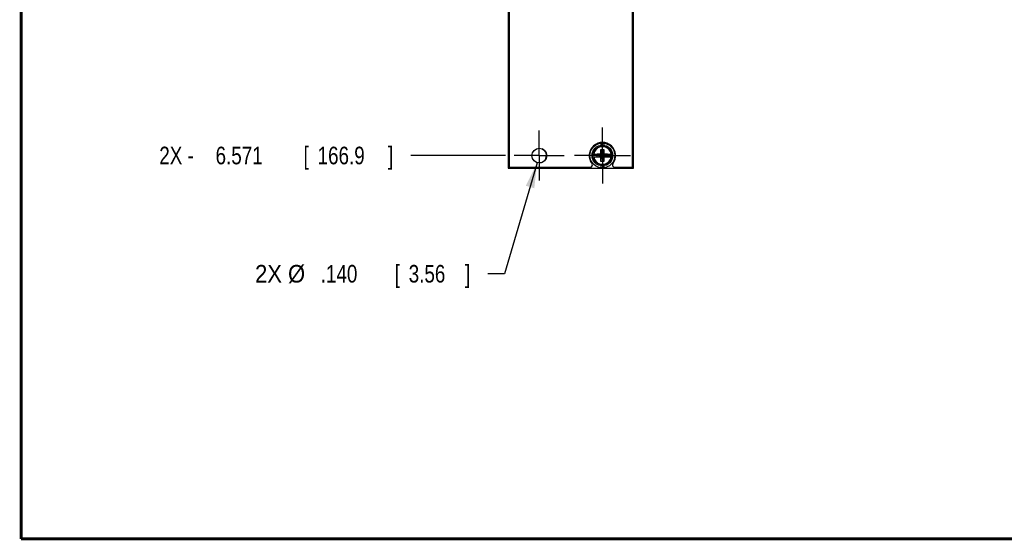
# Model space of a CAD drawing. Header units: inches. Extents: x 0.2 to 16.8, y 0.1 to 10.8.
# Tile 1 of 16: x 0.2 to 7.2, y 0.2 to 3.9. Entities that reach past the tile are written whole.
import ezdxf

# ---------------------------------------------------------------- set-up
doc = ezdxf.new("R2010")
doc.units = ezdxf.units.IN
doc.header["$LTSCALE"] = 0.935
doc.header["$MEASUREMENT"] = 0
doc.linetypes.add('CENTER', pattern=[0.6, 0.375, -0.075, 0.075, -0.075])
doc.layers.get('0').update_dxf_attribs({"linetype": 'CONTINUOUS'})
doc.layers.add('DEFAULT_1', color=7, linetype='CENTER')
doc.layers.add('DIMENSIONS', color=7, linetype='CONTINUOUS')
doc.styles.get("Standard").update_dxf_attribs({"font": 'txt', "width": 0.8})
doc.dimstyles.new('DIMSTYLE_1', dxfattribs={"dimtxt": 0.125, "dimasz": 0.18, "dimexe": 0.18, "dimexo": 0.0625, "dimgap": 0.09, "dimtad": 0, "dimtih": 1, "dimtoh": 1, "dimdec": 3, "dimlfac": 1.333333, "dimzin": 4, "dimdsep": 46, "dimtxsty": 'STANDARD', "dimblk": '_FILLED', "dimblk1": '_FILLED', "dimblk2": '_FILLED', "dimcen": 0.09, "dimadec": 0, "dimazin": 0, "dimtp": 0.005, "dimtm": 0.005, "dimtfac": 1, "dimtdec": 3, "dimtofl": 0, "dimtmove": 0, "dimatfit": 3, "dimldrblk": '_FILLED', "dimfxl": 1, "dimtolj": 1, "dimtzin": 4, "dimarcsym": 0})
doc.dimstyles.new('DIMSTYLE_2', dxfattribs={"dimtxt": 0.125, "dimasz": 0.18, "dimexe": 0.18, "dimexo": 0.0625, "dimgap": 0.09, "dimtad": 0, "dimtih": 1, "dimtoh": 1, "dimdec": 3, "dimlfac": 1.333333, "dimzin": 4, "dimdsep": 46, "dimtxsty": 'STANDARD', "dimblk": '_FILLED', "dimblk1": '_FILLED', "dimblk2": '_FILLED', "dimcen": 0.09, "dimadec": 0, "dimazin": 0, "dimtp": 0.005, "dimtm": 0.005, "dimtfac": 1, "dimtdec": 3, "dimtofl": 0, "dimtmove": 0, "dimatfit": 3, "dimldrblk": '_FILLED', "dimfxl": 1, "dimtolj": 1, "dimtzin": 4, "dimarcsym": 0})

# ---------------------------------------------------------------- blocks, each defined once
blk = doc.blocks.new('*D3')
at = {"layer": 'DIMENSIONS', "color": 2, "linetype": 'CONTINUOUS'}
blk.add_line((3.691, 2.9822), (3.0195, 2.9822), dxfattribs=at)
at = {"layer": 'DIMENSIONS', "color": 2, "linetype": 'CONTINUOUS', "width": 0.8}
for s, p in [('2X -', (1.232, 2.9197)), ('6.571', (1.632, 2.9197)), ('[', (2.257, 2.9197)), ('166.9', (2.357, 2.9197)), (']', (2.857, 2.9197))]:
    blk.add_text(s, height=0.125, dxfattribs=at).set_placement(p)
blk = doc.blocks.new('_FILLED')
at = {"color": 0, "linetype": 'BYBLOCK'}
blk.add_solid([(0, 0), (-1, 0.174), (-1, -0.174)], dxfattribs=at)
blk = doc.blocks.new('*D10')
at = {"layer": 'DIMENSIONS', "color": 2, "linetype": 'CONTINUOUS'}
for p, q in [((3.9176, 2.9311), (3.6843, 2.1422)), ((3.6843, 2.1422), (3.5668, 2.1422))]:
    blk.add_line(p, q, dxfattribs=at)
at = {"layer": 'DIMENSIONS', "color": 2, "linetype": 'CONTINUOUS', "xscale": 0.18, "yscale": 0.18, "zscale": 0.18, "rotation": 73.527876}
blk.add_blockref('_FILLED', (3.9176, 2.9311), dxfattribs=at)
at = {"layer": 'DIMENSIONS', "color": 2, "linetype": 'CONTINUOUS'}
for s, width, p in [('2X %%c', 0.933333, (1.9127, 2.0797)), ('.140', 0.8, (2.3793, 2.0797)), ('[', 0.8, (2.9043, 2.0797)), ('3.56', 0.8, (3.0043, 2.0797)), (']', 0.8, (3.4043, 2.0797))]:
    blk.add_text(s, height=0.125, dxfattribs=dict(at, width=width)).set_placement(p)

msp = doc.modelspace()

# ---------------------------------------------------------------- linework, layer by layer
at = {"color": 7, "linetype": 'CONTINUOUS'}
for p, q in [((3.71048, 8.00124), (3.71048, 2.89224)), ((3.71798, 7.99224), (3.71798, 2.89974)), ((4.59398, 2.89974), (4.59398, 7.99224)), ((4.60148, 2.89224), (4.60148, 8.00124)), ((4.36973, 3.07002), (4.36973, 3.05483)), ((4.37064, 3.02505), (4.39131, 3.02505)), ((4.39131, 2.93942), (4.37064, 3.02505)), ((4.37064, 2.99257), (4.37064, 3.02505)), ((4.37064, 2.93942), (4.39131, 3.02505)), ((4.39131, 3.02505), (4.39131, 2.99257)), ((4.39223, 3.05483), (4.39223, 3.07002)), ((4.30999, 2.99257), (4.37219, 2.99257)), ((4.30999, 2.97191), (4.37219, 2.97191)), ((4.34458, 2.97346), (4.41737, 2.99102)), ((4.37219, 2.99102), (4.34458, 2.99102)), ((4.34458, 2.99102), (4.41737, 2.97346)), ((4.34458, 2.97346), (4.34458, 2.99102)), ((4.34458, 2.97346), (4.37219, 2.97346)), ((4.37064, 2.93942), (4.37064, 2.97191)), ((4.39131, 2.93942), (4.37064, 2.93942)), ((4.37219, 2.99257), (4.37219, 2.99102)), ((4.38976, 2.97346), (4.37219, 2.99102)), ((4.37219, 2.97346), (4.38976, 2.99102)), ((4.37219, 2.97191), (4.37219, 2.97346)), ((4.38976, 2.99257), (4.45196, 2.99257)), ((4.38976, 2.99257), (4.38976, 2.99102)), ((4.41737, 2.99102), (4.38976, 2.99102)), ((4.38976, 2.97346), (4.41737, 2.97346)), ((4.38976, 2.97191), (4.38976, 2.97346)), ((4.38976, 2.97191), (4.45196, 2.97191)), ((4.39131, 2.97191), (4.39131, 2.93942)), ((4.41737, 2.97346), (4.41737, 2.99102)), ((3.71048, 2.89224), (4.60148, 2.89224)), ((3.71798, 2.89974), (4.29512, 2.89974)), ((4.36973, 2.90965), (4.36973, 2.89446)), ((4.39223, 2.89446), (4.39223, 2.90965)), ((4.46683, 2.89974), (4.59398, 2.89974))]:
    msp.add_line(p, q, dxfattribs=at)
at = {"color": 7, "linetype": 'CONTINUOUS', "const_width": 0.02}
for points in [[(0.25, 10.75859), (0.25, 0.25859)], [(0.25, 0.25859), (16.75, 0.25859)]]:
    msp.add_lwpolyline(points, dxfattribs=at)
at = {"color": 7, "linetype": 'CONTINUOUS'}
for centre, radius in [((3.93248, 2.98149), 0.0525), ((4.38098, 2.98224), 0.0885), ((4.38098, 2.98224), 0.07352)]:
    msp.add_circle(centre, radius, dxfattribs=at)
for centre, radius, start, end in [((3.80423, 3.30549), 0.08812, 169.572709, 190.427291), ((3.93098, 2.98224), 0.0525, 270, 64.959713), ((4.38098, 2.98149), 0.09375, 322.135723, 217.864277), ((4.38098, 2.98224), 0.07173, 171.716607, 188.283393), ((4.38098, 2.98224), 0.07173, 351.716607, 8.283393), ((4.29512, 2.91474), 0.015, 270, 37.864277), ((4.46683, 2.91474), 0.015, 142.135723, 270)]:
    msp.add_arc(centre, radius, start, end, dxfattribs=at)
at = {"color": 9, "linetype": 'CONTINUOUS'}
for radius, start, end in [(0.07105, 8.363741, 171.636259), (0.0624, 9.533588, 170.466412), (0.07105, 188.363741, 351.636259), (0.0624, 189.533588, 350.466412)]:
    msp.add_arc((4.38098, 2.98224), radius, start, end, dxfattribs=at)
at = {"layer": 'DEFAULT_1', "color": 7, "linetype": 'CENTER'}
for p, q in [((3.93098, 2.98224), (3.93098, 3.15974)), ((4.38098, 2.98224), (4.38098, 3.18074)), ((3.93098, 2.98224), (3.75348, 2.98224)), ((3.93098, 2.98224), (4.10848, 2.98224)), ((3.93098, 2.98224), (3.93098, 2.80474)), ((4.38098, 2.98224), (4.18248, 2.98224)), ((4.38098, 2.98224), (4.57948, 2.98224)), ((4.38098, 2.98224), (4.38098, 2.78374))]:
    msp.add_line(p, q, dxfattribs=at)

# ---------------------------------------------------------------- dimensions: what is measured, and where the dimension line sits
at = {"layer": 'DIMENSIONS', "color": 2, "linetype": 'CONTINUOUS'}
dim = msp.add_ordinate_dim(feature_location=(3.69098, 2.98224), offset=(-0.67144, 0), dtype=0, origin=(3.75348, 7.91049), text='2X -<>', dimstyle='DIMSTYLE_1', dxfattribs=at)
dim.commit()
dim.dimension.update_dxf_attribs({"geometry": '*D3', "text_midpoint": (2.09454, 2.98224)})
dim = msp.add_diameter_dim_2p(p1=(3.91759, 2.93114), p2=(3.94736, 3.03183), text='2X <>', dimstyle='DIMSTYLE_2', dxfattribs=at)
dim.commit()
dim.dimension.update_dxf_attribs({"geometry": '*D10', "text_midpoint": (2.70849, 2.14224), "dimtype": 163})

doc.saveas('drawing.dxf')
